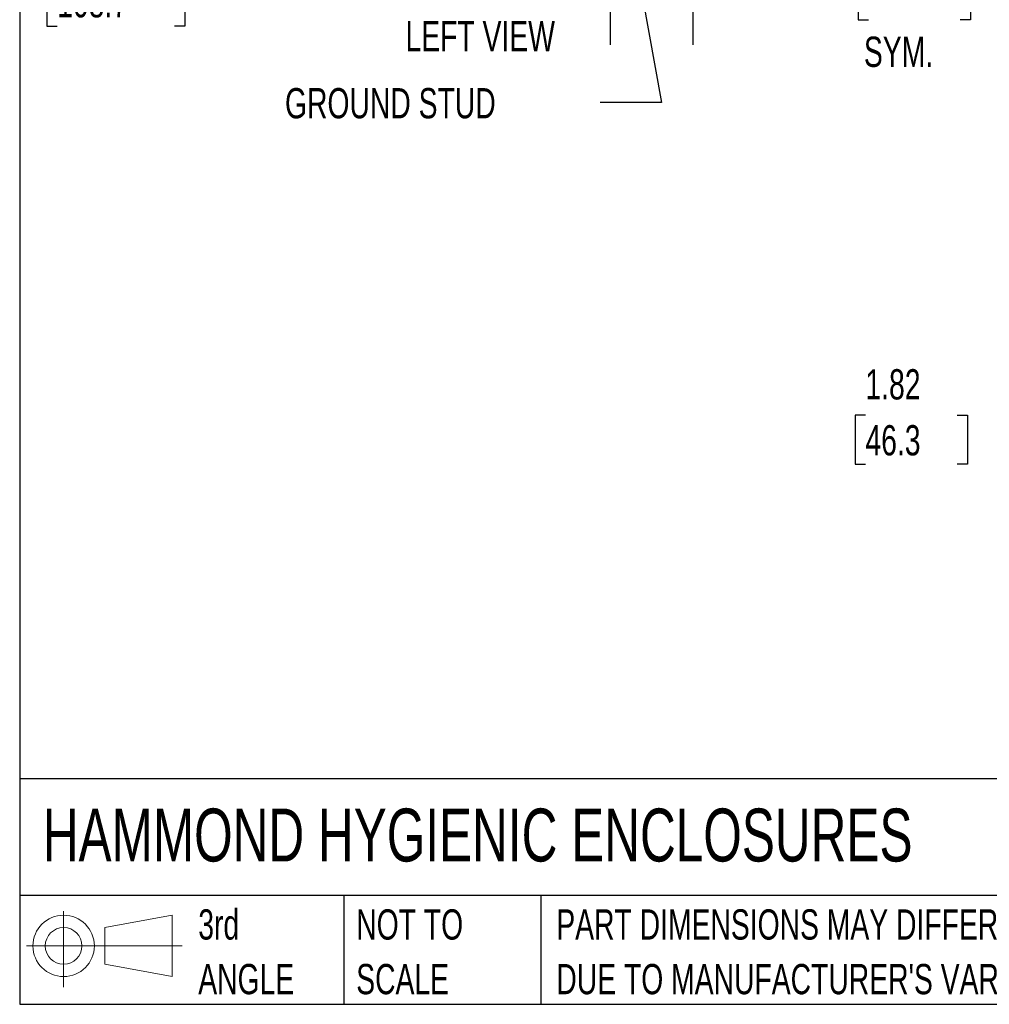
# Model space of a CAD drawing. Header units: inches. Extents: x 0.2 to 10.8, y 0.2 to 8.2.
# Tile 1 of 58: x 0.2 to 2.9, y 0.2 to 3. Entities that reach past the tile are written whole.
import ezdxf

# ---------------------------------------------------------------- set-up
doc = ezdxf.new("R2010")
doc.units = ezdxf.units.IN
doc.header["$MEASUREMENT"] = 0
doc.layers.add('DIMENSIONS', color=140, linetype='Continuous')
doc.layers.add('TEXT', color=140, linetype='Continuous')
doc.styles.add('SLDTEXTSTYLE0', font='TXT', dxfattribs={"width": 0.7})
doc.dimstyles.new('SLDDIMSTYLE0', dxfattribs={"dimtxt": 0.084961, "dimasz": 0.13, "dimexe": 0, "dimexo": 0.0625, "dimgap": 0.02124, "dimtad": 0, "dimtih": 1, "dimtoh": 1, "dimlfac": 8, "dimrnd": 1e-09, "dimzin": 12, "dimdsep": 46, "dimtxsty": 'SLDTEXTSTYLE0', "dimsah": 1, "dimcen": 0.09, "dimadec": 0, "dimazin": 3, "dimtfac": 1, "dimtofl": 0, "dimtmove": 0, "dimatfit": 3, "dimfxl": 0, "dimfrac": 2, "dimtolj": 1, "dimtzin": 12, "dimarcsym": 0})
doc.dimstyles.new('SLDDIMSTYLE1', dxfattribs={"dimtxt": 0.084961, "dimasz": 0.13, "dimexe": 0, "dimexo": 0.0625, "dimgap": 0.02124, "dimtad": 0, "dimtih": 1, "dimtoh": 1, "dimlfac": 8, "dimrnd": 1e-09, "dimzin": 12, "dimdsep": 46, "dimtxsty": 'SLDTEXTSTYLE0', "dimsah": 1, "dimcen": 0.09, "dimadec": 0, "dimazin": 3, "dimtfac": 1, "dimtmove": 0, "dimatfit": 0, "dimfxl": 0, "dimfrac": 2, "dimtolj": 1, "dimtzin": 12, "dimarcsym": 0})
doc.dimstyles.new('SLDDIMSTYLE3', dxfattribs={"dimtxt": 0.18, "dimasz": 0.13, "dimexe": 0, "dimexo": 0.0625, "dimgap": 0, "dimtad": 0, "dimtih": 1, "dimtoh": 1, "dimdec": 0, "dimrnd": 1e-09, "dimzin": 0, "dimdsep": 46, "dimtxsty": 'Standard', "dimsah": 1, "dimcen": 0.09, "dimadec": 0, "dimazin": 0, "dimtfac": 0.13, "dimtdec": 0, "dimtofl": 0, "dimtmove": 0, "dimatfit": 3, "dimfxl": 0, "dimfrac": 2, "dimtolj": 1, "dimtzin": 0, "dimarcsym": 0})

# ---------------------------------------------------------------- blocks, each defined once
blk = doc.blocks.new('Block11')
at = {"color": 7, "linetype": 'Continuous', "lineweight": 18}
for p, q in [((0.1019, 0.2091), (0.1019, 0)), ((0.2157, 0.1641), (0.4006, 0.1981)), ((0.4006, 0.1981), (0.4006, 0.0288)), ((0.2157, 0.0628), (0.2157, 0.1641)), ((0, 0.1135), (0.4281, 0.1135)), ((0.2157, 0.0628), (0.4006, 0.0288))]:
    blk.add_line(p, q, dxfattribs=at)
for radius in [0.0846, 0.0506]:
    blk.add_circle((0.1019, 0.1135), radius, dxfattribs=at)
blk = doc.blocks.new('Block12')
at = {"color": 7, "linetype": 'Continuous'}
blk.add_blockref('Block11', (0, 0), dxfattribs=at)
blk = doc.blocks.new('SW_NOTE_0_2')
at = {"layer": 'TEXT', "color": 0, "char_height": 0.083333, "attachment_point": 1, "style": 'SLDTEXTSTYLE0'}
for s, insert in [('PART DIMENSIONS MAY DIFFER SLIGHTLY', (0, 0.1074)), ("DUE TO MANUFACTURER'S VARIANCES", (0, -0.0431))]:
    blk.add_mtext(s, dxfattribs=dict(at, insert=insert))
blk = doc.blocks.new('SW_NOTE_0_3')
at = {"layer": 'TEXT', "color": 0, "char_height": 0.08333, "attachment_point": 1, "style": 'SLDTEXTSTYLE0'}
for s, insert in [('NOT TO', (0, 0.1074)), ('SCALE', (0, -0.0431))]:
    blk.add_mtext(s, dxfattribs=dict(at, insert=insert))
blk = doc.blocks.new('SW_NOTE_0_4')
at = {"layer": 'TEXT', "color": 0, "char_height": 0.08333, "attachment_point": 1, "style": 'SLDTEXTSTYLE0'}
for s, insert in [('3rd', (0, 0.1074)), ('ANGLE', (0, -0.0431))]:
    blk.add_mtext(s, dxfattribs=dict(at, insert=insert))
blk = doc.blocks.new('_D_8')
at = {"layer": 'DIMENSIONS'}
for p, q in [((1.8739, 3.7515), (0.7229, 3.7515)), ((0.8479, 3.2165), (0.8479, 3.7515)), ((1.0639, 3.2165), (0.7229, 3.2165)), ((0.8479, 3.0799), (0.8479, 3.2165)), ((0.3534, 3.0799), (0.3248, 3.0799)), ((0.3248, 3.0799), (0.3248, 2.9449)), ((0.6765, 3.0799), (0.7051, 3.0799)), ((0.7051, 3.0799), (0.7051, 2.9449)), ((0.8297, 3.0799), (0.8479, 3.0799)), ((0.3248, 2.9449), (0.3534, 2.9449)), ((0.7051, 2.9449), (0.6765, 2.9449))]:
    blk.add_line(p, q, dxfattribs=at)
for points in [[(0.8479, 3.7515), (0.8279, 3.6215), (0.8679, 3.6215)], [(0.8479, 3.2165), (0.8679, 3.3465), (0.8279, 3.3465)]]:
    blk.add_solid(points, dxfattribs=at)
at = {"layer": 'DIMENSIONS', "char_height": 0.08333, "attachment_point": 1, "style": 'SLDTEXTSTYLE0'}
for s, insert in [('4.28', (0.3887, 3.2064)), ('108.7', (0.3534, 3.0523))]:
    blk.add_mtext(s, dxfattribs=dict(at, insert=insert))
blk = doc.blocks.new('_D_12')
at = {"layer": 'TEXT'}
for p, q in [((1.8771, 3.3622), (1.8771, 2.8931)), ((2.1049, 3.1755), (2.1049, 2.8931)), ((2.5895, 3.0976), (2.561, 3.0976)), ((2.561, 3.0976), (2.561, 2.9626)), ((2.842, 3.0976), (2.8705, 3.0976)), ((2.8705, 3.0976), (2.8705, 2.9626)), ((1.8771, 3.0181), (1.6271, 3.0181)), ((2.1049, 3.0181), (2.5134, 3.0181)), ((2.561, 2.9626), (2.5895, 2.9626)), ((2.8705, 2.9626), (2.842, 2.9626))]:
    blk.add_line(p, q, dxfattribs=at)
for points in [[(1.8771, 3.0181), (1.7471, 3.0381), (1.7471, 2.9981)], [(2.1049, 3.0181), (2.2349, 2.9981), (2.2349, 3.0381)]]:
    blk.add_solid(points, dxfattribs=at)
at = {"layer": 'TEXT', "char_height": 0.08333, "attachment_point": 1, "style": 'SLDTEXTSTYLE0'}
for s, insert in [('1.82', (2.5895, 3.224)), ('46.3', (2.5895, 3.07)), ('SYM.', (2.5765, 2.9159))]:
    blk.add_mtext(s, dxfattribs=dict(at, insert=insert))
blk = doc.blocks.new('_D_22')
at = {"layer": 'DIMENSIONS'}
for p, q in [((3.1077, 2.3473), (3.1077, 2.5973)), ((3.3134, 2.3473), (2.9827, 2.3473)), ((3.2207, 2.1196), (2.9827, 2.1196)), ((3.1077, 1.8732), (3.1077, 2.1196)), ((2.5807, 1.8732), (2.5522, 1.8732)), ((2.5522, 1.8732), (2.5522, 1.7382)), ((2.8332, 1.8732), (2.8617, 1.8732)), ((2.8617, 1.8732), (2.8617, 1.7382)), ((2.9864, 1.8732), (3.1077, 1.8732)), ((2.5522, 1.7382), (2.5807, 1.7382)), ((2.8617, 1.7382), (2.8332, 1.7382))]:
    blk.add_line(p, q, dxfattribs=at)
for points in [[(3.1077, 2.3473), (3.1277, 2.4773), (3.0877, 2.4773)], [(3.1077, 2.1196), (3.0877, 1.9896), (3.1277, 1.9896)]]:
    blk.add_solid(points, dxfattribs=at)
at = {"layer": 'DIMENSIONS', "char_height": 0.08333, "attachment_point": 1, "style": 'SLDTEXTSTYLE0'}
for s, insert in [('1.82', (2.5807, 1.9997)), ('46.3', (2.5807, 1.8456))]:
    blk.add_mtext(s, dxfattribs=dict(at, insert=insert))

msp = doc.modelspace()

# ---------------------------------------------------------------- linework, layer by layer
at = {"layer": 'TEXT'}
for p, q in [((0.25, 8.25), (0.25, 0.25)), ((10.75, 0.871107), (0.25, 0.871107)), ((10.75, 0.55), (0.25, 0.55)), ((1.143493, 0.55), (1.143493, 0.25)), ((1.686511, 0.55), (1.686511, 0.25)), ((0.25, 0.25), (10.75, 0.25))]:
    msp.add_line(p, q, dxfattribs=at)

# ---------------------------------------------------------------- block references
for name, p in [('SW_NOTE_0_4', (0.742143, 0.404254)), ('Block12', (0.26921, 0.297396)), ('SW_NOTE_0_3', (1.17743, 0.404254)), ('SW_NOTE_0_2', (1.72884, 0.404254))]:
    msp.add_blockref(name, p, dxfattribs=at)

# ---------------------------------------------------------------- texts
at = {"layer": 'TEXT', "style": 'SLDTEXTSTYLE0'}
for s, insert, char_height, attachment_point in [('LEFT VIEW', (1.519135, 2.958673), 0.0833333, 2), ('GROUND STUD', (0.981104, 2.774218), 0.08333333, 1), ('HAMMOND HYGIENIC ENCLOSURES', (0.313612, 0.789267), 0.14583333, 1)]:
    msp.add_mtext(s, dxfattribs=dict(at, insert=insert, char_height=char_height, attachment_point=attachment_point))

# ---------------------------------------------------------------- dimensions: what is measured, and where the dimension line sits
at = {"layer": 'DIMENSIONS'}
for base, p1, p2, dimstyle, picture, middle in [((0.847916, 3.751475), (1.11389, 3.216509), (1.923862, 3.751475), 'SLDDIMSTYLE0', '_D_8', (0.847916, 3.079921)), ((3.107661, 2.119564), (3.363353, 2.347314), (3.270666, 2.119564), 'SLDDIMSTYLE1', '_D_22', (3.107661, 1.873227))]:
    dim = msp.add_linear_dim(base=base, p1=p1, p2=p2, angle=90, dimstyle=dimstyle, dxfattribs=at)
    dim.commit()
    dim.dimension.update_dxf_attribs({"geometry": picture, "text_midpoint": middle, "dimtype": 160})
at = {"layer": 'TEXT'}
dim = msp.add_linear_dim(base=(1.87714, 3.018132), p1=(2.10489, 3.225509), p2=(1.87714, 3.412228), angle=0, text='<>\\PSYM.', dimstyle='SLDDIMSTYLE1', dxfattribs=at)
dim.commit()
dim.dimension.update_dxf_attribs({"geometry": '_D_12', "text_midpoint": (2.715737, 3.018132), "dimtype": 160})

# ---------------------------------------------------------------- leaders
msp.add_leader([(1.892191, 3.431812), (2.018908, 2.734033), (1.849892, 2.734033)], dimstyle='SLDDIMSTYLE3', dxfattribs=at)

doc.saveas('drawing.dxf')
